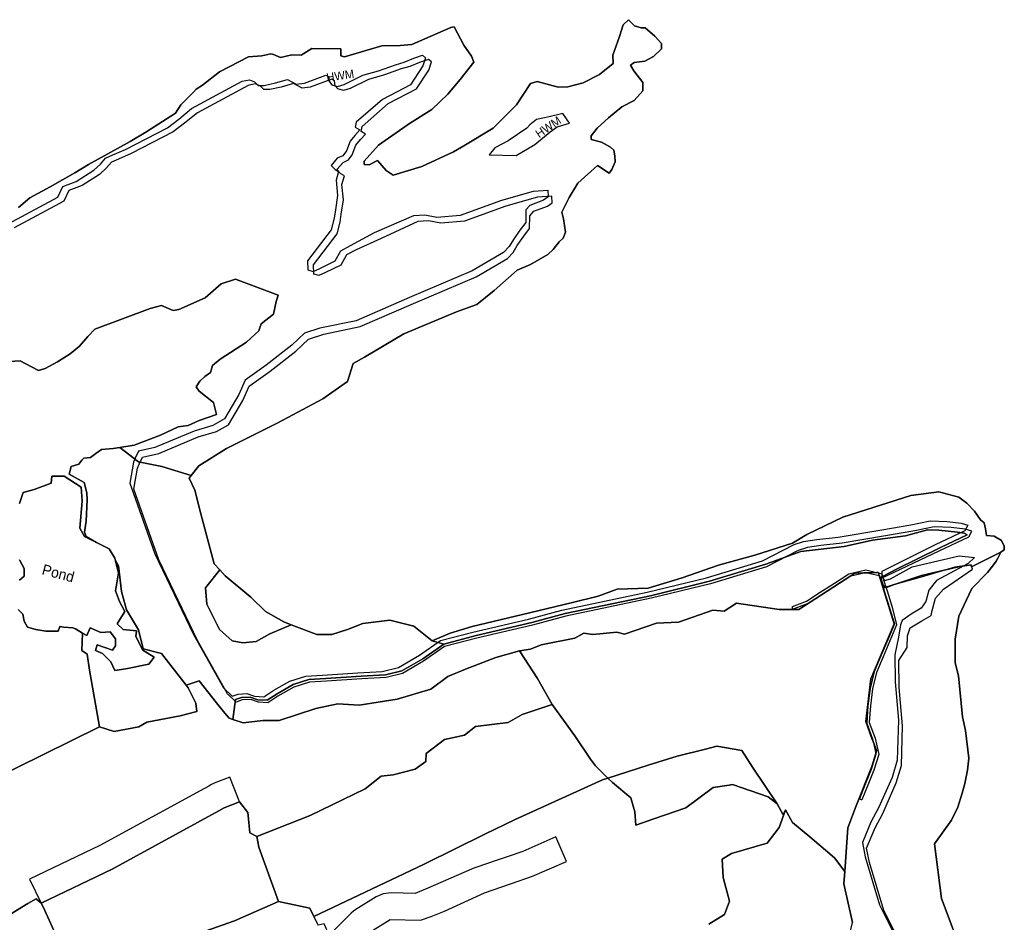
# Model space of a CAD drawing. Extents: x 463979 to 467979, y 555064 to 557157.
# Tile 24 of 82: x 465718 to 466051, y 555874 to 556179. Entities that reach past the tile are written whole.
import ezdxf

# ---------------------------------------------------------------- set-up
doc = ezdxf.new("R2010")
doc.units = 0
doc.header["$MEASUREMENT"] = 0
doc.layers.add('OS MAP', color=7, linetype='Continuous')

msp = doc.modelspace()

# ---------------------------------------------------------------- linework, layer by layer
at = {"layer": 'OS MAP'}
for p, q in [((465978.99, 555979.79), (465979, 555980.66)), ((465774.08, 555954.13), (465765.76, 555964.85)), ((465912.37, 555926.84), (465916.6, 555922.71)), ((466001.56, 555915.7), (466002.43, 555915.35))]:
    msp.add_line(p, q, dxfattribs=at)
for points in [[(465751.72, 556034.47), (465758.02, 556029.62), (465765.84, 556027.99), (465775.83, 556025), (465778.41, 556028.23), (465787.76, 556034.04), (465805.05, 556042.73), (465820.27, 556050.92), (465828.58, 556056.74), (465830.51, 556062.76), (465834.32, 556064.98), (465847.64, 556072.84), (465865.44, 556080.32), (465872.35, 556082.7), (465878.16, 556087.52), (465885.96, 556094.37), (465890.45, 556096.24), (465896.33, 556099.66), (465898.07, 556101.37), (465900.15, 556103.94), (465901.53, 556105.14), (465902.24, 556107.21), (465901.57, 556111.7), (465901.07, 556113.94), (465903.51, 556118.93), (465906.47, 556123.74), (465913.05, 556129.74), (465917.01, 556127.13), (465917.88, 556128.33), (465919.1, 556130.91), (465918.94, 556132.98), (465918.65, 556134.9), (465917.43, 556135.93), (465914.44, 556137.61), (465910.98, 556138.55), (465910.98, 556139.77), (465912.94, 556142.3), (465916.78, 556145.85), (465921.27, 556149.52), (465925.42, 556151.74), (465928.37, 556155), (465928.39, 556157.76), (465925.31, 556161.74), (465924.28, 556163.64), (465925.49, 556164.5), (465929.12, 556164.99), (465932.06, 556166.53), (465934.66, 556169.1), (465934.67, 556171), (465932.44, 556173.42), (465929.18, 556176.2), (465927.8, 556176.21), (465925.56, 556176.91), (465923.51, 556178.99), (465921.77, 556177.28), (465920.54, 556173.32), (465918.27, 556166.95), (465918.42, 556164.19), (465913.75, 556160.43), (465908.21, 556157.7), (465903.03, 556156.35), (465899.75, 556156.19), (465892.7, 556158.13), (465890.45, 556157.45), (465885.75, 556150.24), (465877.78, 556142.35), (465867.91, 556136.37), (465864.46, 556134.32), (465853.74, 556129.38), (465844.06, 556126.51), (465841.66, 556128.07), (465838.75, 556131.36), (465835.98, 556130), (465834.26, 556130.01), (465834.26, 556131.22), (465839.12, 556136.54), (465849.51, 556143.89), (465857.12, 556148.68), (465862.5, 556153.82), (465866.66, 556158.8), (465871.35, 556164.63), (465870.5, 556166.71), (465867.93, 556170.34), (465864.69, 556176.57), (465863.49, 556176.4), (465850.35, 556170.61), (465846.38, 556170.29), (465840.17, 556170.15), (465827.56, 556166.43), (465826.36, 556166.78), (465826.37, 556169.2), (465816.54, 556169.25), (465812.91, 556167.03), (465809.79, 556167.13), (465805.96, 556166.22), (465803.64, 556167.23), (465802.75, 556167.49), (465799.63, 556166.76), (465795.17, 556166.42), (465785.35, 556161.33), (465779.57, 556156.88), (465777.5, 556155.51), (465776.63, 556154.48), (465772.29, 556150.19), (465770.55, 556147.44), (465760.52, 556140.95), (465755.15, 556137.87), (465741.14, 556130.02), (465736.47, 556127.29), (465728.17, 556122.51), (465721.25, 556118.75), (465717.44, 556115.5)], [(465717.44, 556115.5), (465721.25, 556118.75), (465728.17, 556122.51), (465736.47, 556127.29), (465741.14, 556130.02), (465755.15, 556137.87), (465760.52, 556140.95), (465770.55, 556147.44), (465772.29, 556150.19), (465776.63, 556154.48), (465777.5, 556155.51), (465779.57, 556156.88), (465785.35, 556161.33), (465795.17, 556166.42), (465799.63, 556166.76), (465802.75, 556167.49), (465803.64, 556167.23), (465805.96, 556166.22), (465809.79, 556167.13), (465812.91, 556167.03), (465816.54, 556169.25), (465826.37, 556169.2), (465826.36, 556166.78), (465827.56, 556166.43), (465840.17, 556170.15), (465846.38, 556170.29), (465850.35, 556170.61), (465863.49, 556176.4), (465864.69, 556176.57), (465867.93, 556170.34), (465870.5, 556166.71), (465871.35, 556164.63), (465866.66, 556158.8), (465862.5, 556153.82), (465857.12, 556148.68), (465849.51, 556143.89), (465839.12, 556136.54), (465834.26, 556131.22), (465834.26, 556130.01), (465835.98, 556130), (465838.75, 556131.36), (465841.66, 556128.07), (465844.06, 556126.51), (465853.74, 556129.38), (465864.46, 556134.32), (465867.91, 556136.37), (465877.78, 556142.35), (465885.75, 556150.24), (465890.45, 556157.45), (465892.7, 556158.13), (465899.75, 556156.19), (465903.03, 556156.35), (465908.21, 556157.7), (465913.75, 556160.43), (465918.42, 556164.19), (465918.27, 556166.95), (465920.54, 556173.32), (465921.77, 556177.28), (465923.51, 556178.99), (465925.56, 556176.91), (465927.8, 556176.21), (465929.18, 556176.2), (465932.44, 556173.42), (465934.67, 556171), (465934.66, 556169.1), (465932.06, 556166.53), (465929.12, 556164.99), (465925.49, 556164.5), (465924.28, 556163.64), (465925.31, 556161.74), (465928.39, 556157.76), (465928.37, 556155), (465925.42, 556151.74), (465921.27, 556149.52), (465916.78, 556145.85), (465912.94, 556142.3), (465910.98, 556139.77), (465910.98, 556138.55), (465914.44, 556137.61), (465917.43, 556135.93), (465918.65, 556134.9), (465918.94, 556132.98), (465919.1, 556130.91), (465917.88, 556128.33), (465917.01, 556127.13), (465913.05, 556129.74), (465906.47, 556123.74), (465903.51, 556118.93), (465901.07, 556113.94), (465901.57, 556111.7), (465902.24, 556107.21), (465901.53, 556105.14), (465900.15, 556103.94), (465898.07, 556101.37), (465896.33, 556099.66), (465890.45, 556096.24), (465885.96, 556094.37), (465878.16, 556087.52), (465872.35, 556082.7), (465865.44, 556080.32), (465847.64, 556072.84), (465834.32, 556064.98), (465830.51, 556062.76), (465828.58, 556056.74), (465820.27, 556050.92), (465805.05, 556042.73), (465787.76, 556034.04), (465778.41, 556028.23), (465775.83, 556025), (465775.11, 556024.11), (465776.99, 556019.96), (465779.01, 556012.01), (465783.57, 555995.09), (465785.48, 555993.07), (465787.34, 555991.1), (465795.92, 555983.81), (465800.9, 555978.96), (465807.08, 555975.47), (465809.62, 555974.52), (465818.27, 555971.27), (465823.27, 555971.24), (465828.62, 555972.94), (465833.81, 555974.98), (465842.95, 555976.13), (465851.05, 555974.02), (465857.22, 555969.15), (465863.28, 555971.71), (465870.7, 555973.91), (465887.8, 555977.95), (465904.2, 555981.99), (465913.35, 555984.18), (465919.74, 555986.56), (465930.26, 555986.84), (465941.66, 555990.4), (465953.93, 555994.64), (465966.19, 555998.02), (465978.98, 556002.12), (465983.77, 556005.03), (465995.98, 556010.91), (466018.9, 556018.17), (466028.39, 556019.4), (466035.15, 556017.68), (466037.92, 556015.58), (466040.47, 556012.91), (466042.48, 556010.01), (466043.68, 556008.96), (466044.18, 556006.89), (466044.57, 556004.67), (466047.1, 556004.48), (466049.54, 556002.95), (466050.53, 556001.05), (466050.53, 555999.88), (466049.35, 555999.01), (466048.37, 555997.08), (466047.73, 555995.97), (466046.56, 555994.28), (466044.86, 555992.2), (466039.59, 555986.76), (466035.14, 555977.45), (466033.95, 555969.62), (466033.92, 555961.66), (466035.07, 555957.29), (466036.42, 555943.38), (466037.43, 555938.85), (466038.51, 555929.49), (466038.15, 555925.35), (466037.25, 555920.86), (466036.34, 555917.59), (466034.78, 555912.92), (466032.71, 555908.51), (466027, 555900.46), (466029.26, 555882.01), (466033.64, 555870.69)], [(465713.97, 556110.02), (465730.75, 556119.06), (465732.49, 556122.68), (465736.98, 556124.37), (465742.87, 556128.13), (465745.12, 556130.19), (465746.86, 556132.25), (465749.28, 556133.27), (465753.6, 556135.14), (465767.78, 556142.48), (465771.59, 556145.39), (465775.92, 556148.98), (465793.04, 556158.2), (465795.46, 556158.7), (465797.18, 556158), (465798.38, 556156.79), (465800.45, 556156.78), (465804.25, 556157.62), (465808.39, 556158.8), (465811.32, 556157.23), (465814.08, 556157.56), (465821.33, 556160.28), (465822.19, 556159.76), (465822.53, 556158.03), (465823.38, 556156.99), (465825.28, 556156.46), (465827.52, 556157.14), (465833.75, 556160.21), (465839.1, 556161.73), (465844.8, 556163.77), (465847.74, 556164.61), (465851.02, 556165.97), (465853.96, 556166.99), (465854.99, 556166.12), (465854.11, 556163.37), (465849.94, 556157.01), (465840.43, 556152.07), (465831.59, 556144.36), (465831.23, 556142.64), (465832.78, 556141.76), (465831.05, 556139.88), (465829.48, 556137.99), (465828.26, 556134.72), (465827.04, 556133), (465825.14, 556132.15), (465823.06, 556129.75), (465824.43, 556128.36), (465825.63, 556127.67), (465824.75, 556124.74), (465825.24, 556119.56), (465824.52, 556114.74), (465824.16, 556111.98), (465823.11, 556108.02), (465815.11, 556097.55), (465815.27, 556094.44), (465816.99, 556093.92), (465819.24, 556094.94), (465824.43, 556097.5), (465826.34, 556100.94), (465829.63, 556102.64), (465837.76, 556107.08)], [(466019.14, 555859.33), (466009.82, 555878), (466004.97, 555894.18), (466003.99, 555899.05), (466006.85, 555905.96), (466009.46, 555910.77), (466014, 555921.09), (466015.76, 555926.94), (466016.18, 555940.39), (466015.04, 555953.33), (466014.92, 555962.47), (466017.67, 555966.82), (466017.88, 555970.79), (466018.77, 555973.44), (466022.7, 555975.9), (466025.82, 555977.61), (466026.21, 555979.34), (466027.27, 555983.46), (466030.04, 555986.56), (466039.76, 555993.37), (466039.32, 555994.75), (466033.82, 555993.96), (466022.46, 555990.59), (466013.52, 555988.17), (466010.61, 555986.99), (466009.42, 555988.05), (466009.03, 555990.3), (466028.52, 555999.5), (466038.55, 556004.27), (466039.59, 556006.16), (466037.35, 556006.86), (466032.53, 556007.41), (466026.84, 556007.61), (466020.28, 556006.27), (466010.44, 556004.6), (465995.77, 556002.1), (465988.52, 556001.28), (465984.04, 556000.62), (465980.93, 555999.6), (465970.21, 555994.14), (465951.21, 555988.39), (465931.18, 555983.5), (465902.35, 555977.45), (465891.12, 555974.41), (465872.3, 555970.04), (465861.42, 555967.17), (465854.32, 555962.21), (465847.23, 555958.11), (465841.71, 555956.76), (465833.43, 555956.29), (465821.52, 555955.49), (465815.83, 555955.18), (465810.48, 555953.49), (465805.12, 555950.41), (465801.65, 555948.19), (465798.55, 555948.38), (465795.97, 555949.26), (465793.04, 555949.11), (465791.02, 555948.41), (465788.05, 555951.2), (465777.98, 555969.19), (465764.85, 555996.51), (465756.37, 556020.35), (465757.62, 556027.42), (465758.25, 556028.79), (465759.36, 556031.2), (465764.89, 556032.38), (465778.19, 556037.99), (465784.41, 556039.85), (465788.39, 556042.07), (465793.27, 556050.32), (465795.36, 556055.14), (465802.46, 556060.27), (465811.12, 556066.95), (465815.45, 556071.06), (465820.64, 556072.75), (465832.89, 556075.27), (465850.87, 556083.1), (465872.13, 556092.12), (465882.68, 556098.27), (465884.59, 556100.33), (465885.99, 556102.73), (465888.24, 556105.82), (465890.16, 556108.4), (465890.18, 556112.71), (465891.57, 556114.25), (465896.23, 556115.95), (465897.79, 556117.15), (465897.63, 556119.39), (465892.8, 556119.07), (465882.1, 556116.03), (465868.1, 556110.94), (465860.16, 556110.29), (465856.03, 556111.01), (465852.41, 556110.85), (465840.01, 556105.1), (465831.6, 556101.23), (465828.32, 556099.53), (465826.4, 556096.09), (465821.21, 556093.53), (465818.96, 556092.51), (465817.24, 556093.04), (465817.09, 556096.14), (465825.08, 556106.61), (465826.14, 556110.57), (465826.5, 556113.33), (465827.21, 556118.15), (465826.73, 556123.33), (465827.6, 556126.26), (465826.4, 556126.95), (465825.03, 556128.34), (465827.11, 556130.74), (465829.01, 556131.59), (465830.23, 556133.31), (465831.46, 556136.58), (465833.02, 556138.47), (465834.75, 556140.35), (465833.21, 556141.23), (465833.56, 556142.95), (465842.4, 556150.66), (465851.91, 556155.6), (465856.09, 556161.96), (465856.96, 556164.71), (465855.93, 556165.58), (465853, 556164.56), (465849.71, 556163.2), (465846.77, 556162.36), (465841.07, 556160.32), (465835.72, 556158.8), (465829.5, 556155.73), (465827.25, 556155.05), (465825.36, 556155.58), (465824.5, 556156.62), (465824.17, 556158.35), (465823.31, 556158.87), (465816.05, 556156.15), (465813.29, 556155.82), (465810.36, 556157.39), (465806.22, 556156.21), (465802.42, 556155.37), (465800.35, 556155.38), (465799.15, 556156.59), (465797.43, 556157.29), (465795.02, 556156.79), (465777.89, 556147.57), (465773.56, 556143.98), (465769.75, 556141.07), (465755.57, 556133.73), (465751.25, 556131.86), (465748.83, 556130.84), (465747.09, 556128.78), (465744.84, 556126.72), (465738.96, 556122.96), (465734.46, 556121.27), (465732.72, 556117.65), (465715.94, 556108.61)], [(466019.14, 555859.33), (466009.82, 555878), (466004.97, 555894.18), (466003.99, 555899.05), (466006.85, 555905.96), (466009.46, 555910.77), (466014, 555921.09), (466015.76, 555926.94), (466016.18, 555940.39), (466015.04, 555953.33), (466014.92, 555962.47), (466017.67, 555966.82), (466017.88, 555970.79), (466018.77, 555973.44), (466022.7, 555975.9), (466025.82, 555977.61), (466026.21, 555979.34), (466027.27, 555983.46), (466030.04, 555986.56), (466039.76, 555993.37), (466039.32, 555994.75), (466033.82, 555993.96), (466022.46, 555990.59), (466013.52, 555988.17), (466010.61, 555986.99), (466009.42, 555988.05), (466009.03, 555990.3), (466028.52, 555999.5), (466038.55, 556004.27), (466039.59, 556006.16), (466037.35, 556006.86), (466032.53, 556007.41), (466026.84, 556007.61), (466020.28, 556006.27), (466010.44, 556004.6), (465995.77, 556002.1), (465988.52, 556001.28), (465984.04, 556000.62), (465980.93, 555999.6), (465970.21, 555994.14), (465951.21, 555988.39), (465931.18, 555983.5), (465902.35, 555977.45), (465891.12, 555974.41), (465872.3, 555970.04), (465861.42, 555967.17), (465854.32, 555962.21), (465847.23, 555958.11), (465841.71, 555956.76), (465833.43, 555956.29), (465821.52, 555955.49), (465815.83, 555955.18), (465810.48, 555953.49), (465805.12, 555950.41), (465801.65, 555948.19), (465798.55, 555948.38), (465795.97, 555949.26), (465793.04, 555949.11), (465791.02, 555948.41), (465788.05, 555951.2), (465777.98, 555969.19), (465764.85, 555996.51), (465756.37, 556020.35), (465757.62, 556027.42), (465758.25, 556028.79), (465759.36, 556031.2), (465764.89, 556032.38), (465778.19, 556037.99), (465784.41, 556039.85), (465788.39, 556042.07), (465793.27, 556050.32), (465795.36, 556055.14), (465802.46, 556060.27), (465811.12, 556066.95), (465815.45, 556071.06), (465820.64, 556072.75), (465832.89, 556075.27), (465850.87, 556083.1), (465872.13, 556092.12), (465882.68, 556098.27), (465884.59, 556100.33), (465885.99, 556102.73), (465888.24, 556105.82), (465890.16, 556108.4), (465890.18, 556112.71), (465891.57, 556114.25), (465896.23, 556115.95), (465897.79, 556117.15), (465897.63, 556119.39), (465892.8, 556119.07), (465882.1, 556116.03), (465868.1, 556110.94), (465860.16, 556110.29), (465856.03, 556111.01), (465852.41, 556110.85), (465840.01, 556105.1), (465831.6, 556101.23), (465828.32, 556099.53), (465826.4, 556096.09), (465821.21, 556093.53), (465818.96, 556092.51), (465817.24, 556093.04), (465817.09, 556096.14), (465825.08, 556106.61), (465826.14, 556110.57), (465826.5, 556113.33), (465827.21, 556118.15), (465826.73, 556123.33), (465827.6, 556126.26), (465826.4, 556126.95), (465825.03, 556128.34), (465827.11, 556130.74), (465829.01, 556131.59), (465830.23, 556133.31), (465831.46, 556136.58), (465833.02, 556138.47), (465834.75, 556140.35), (465833.21, 556141.23), (465833.56, 556142.95), (465842.4, 556150.66), (465851.91, 556155.6), (465856.09, 556161.96), (465856.96, 556164.71), (465855.93, 556165.58), (465853, 556164.56), (465849.71, 556163.2), (465846.77, 556162.36), (465841.07, 556160.32), (465835.72, 556158.8), (465829.5, 556155.73), (465827.25, 556155.05), (465825.36, 556155.58), (465824.5, 556156.62), (465824.17, 556158.35), (465823.31, 556158.87), (465816.05, 556156.15), (465813.29, 556155.82), (465810.36, 556157.39), (465806.22, 556156.21), (465802.42, 556155.37), (465800.35, 556155.38), (465799.15, 556156.59), (465797.43, 556157.29), (465795.02, 556156.79), (465777.89, 556147.57), (465773.56, 556143.98), (465769.75, 556141.07), (465755.57, 556133.73), (465751.25, 556131.86), (465748.83, 556130.84), (465747.09, 556128.78), (465744.84, 556126.72), (465738.96, 556122.96), (465734.46, 556121.27), (465732.72, 556117.65), (465715.94, 556108.61)], [(465889.17, 556142.32), (465882.91, 556138.1), (465878.42, 556135.72), (465876.51, 556133.31), (465885.64, 556133.09), (465891.87, 556136.85), (465897.07, 556141.13), (465899.49, 556142.84), (465903.64, 556144.02), (465901.41, 556147.31), (465896.75, 556146.13), (465892.44, 556145.29), (465890.18, 556143.41), (465889.17, 556142.32)], [(465837.76, 556107.08), (465851.07, 556112.86), (465854.69, 556113.02), (465858.82, 556112.3), (465866.76, 556112.95), (465880.76, 556118.04), (465891.46, 556121.08), (465896.29, 556121.4), (465896.45, 556119.16), (465894.89, 556117.96), (465890.23, 556116.26), (465888.84, 556114.72), (465888.82, 556110.41), (465886.9, 556107.83), (465884.65, 556104.74), (465883.25, 556102.34), (465881.34, 556100.28), (465870.79, 556094.13), (465849.53, 556085.11), (465831.55, 556077.28), (465819.3, 556074.76), (465814.11, 556073.07), (465809.78, 556068.96), (465801.12, 556062.28), (465794.02, 556057.15), (465791.92, 556052.33), (465787.05, 556044.08), (465783.07, 556041.86), (465776.85, 556040), (465763.54, 556034.39), (465758.02, 556033.21), (465756.91, 556030.8), (465756.28, 556029.43), (465755.03, 556022.36), (465763.51, 555998.52), (465776.64, 555971.2), (465786.71, 555953.21), (465789.68, 555950.42), (465791.7, 555951.12), (465794.63, 555951.27), (465797.21, 555950.4), (465800.31, 555950.2), (465803.78, 555952.43), (465809.14, 555955.5), (465814.49, 555957.19), (465820.18, 555957.51), (465832.09, 555958.3), (465840.37, 555958.77), (465845.89, 555960.12), (465852.98, 555964.22), (465860.08, 555969.18), (465870.96, 555972.05), (465889.78, 555976.43), (465901.01, 555979.46), (465929.84, 555985.51), (465949.87, 555990.4), (465968.87, 555996.15), (465979.59, 556001.61), (465982.7, 556002.63), (465987.18, 556003.29), (465994.43, 556004.11), (466009.1, 556006.61), (466018.94, 556008.28), (466025.5, 556009.62), (466031.19, 556009.42), (466036.01, 556008.87), (466038.25, 556008.17), (466037.21, 556006.28), (466027.18, 556001.51), (466009.19, 555992.47)], [(465717.77, 556015.52), (465719.07, 556019.19), (465722.73, 556020.24), (465728.47, 556022.34), (465728.73, 556024.69), (465732.92, 556024.7), (465738.67, 556021.05), (465738.94, 556016.34), (465738.17, 556007.19), (465739.75, 556004.31), (465743.84, 556002.28), (465740.29, 556004.31), (465739.78, 556005.86), (465740.32, 556009.48), (465740.7, 556016.72), (465740.54, 556019.14), (465739.7, 556022.59), (465734.54, 556025.38), (465735.25, 556027.96), (465737.84, 556028.81), (465738.88, 556030.18), (465739.58, 556030.87), (465741.82, 556031.03), (465743.55, 556032.4), (465745.46, 556033.77), (465749.42, 556034.09), (465751.72, 556034.47), (465756.5, 556035.26), (465765.48, 556038.65), (465771.36, 556041.38), (465774.82, 556041.88), (465778.45, 556043.58), (465784.32, 556045.62), (465783.31, 556049.59), (465778.5, 556053.41), (465777.47, 556054.97), (465778.69, 556056.86), (465780.43, 556058.4), (465782.33, 556059.77), (465783.03, 556062.18), (465785.63, 556064.23), (465794.46, 556070.04), (465798.62, 556073.81), (465799.49, 556076.22), (465803.65, 556079.47), (465804.54, 556083.78), (465805.24, 556085.85), (465799.73, 556087.95), (465790.79, 556091.27), (465785.95, 556089.75), (465780.58, 556084.95), (465771.59, 556081.04), (465769.69, 556080.7), (465765.73, 556082.45), (465761.93, 556081.44), (465743.27, 556074.47), (465740.84, 556071.9), (465738.07, 556068.64), (465734.95, 556066.07), (465730.62, 556063.34), (465726.47, 556061.12), (465724.22, 556060.44), (465721.82, 556061.66), (465718.03, 556063.75), (465710.79, 556063.28)], [(465710.79, 556063.28), (465718.03, 556063.75), (465721.82, 556061.66), (465724.22, 556060.44), (465726.47, 556061.12), (465730.62, 556063.34), (465734.95, 556066.07), (465738.07, 556068.64), (465740.84, 556071.9), (465743.27, 556074.47), (465761.93, 556081.44), (465765.73, 556082.45), (465769.69, 556080.7), (465771.59, 556081.04), (465780.58, 556084.95), (465785.95, 556089.75), (465790.79, 556091.27), (465799.73, 556087.95), (465805.24, 556085.85), (465804.54, 556083.78), (465803.65, 556079.47), (465799.49, 556076.22), (465798.62, 556073.81), (465794.46, 556070.04), (465785.63, 556064.23), (465783.03, 556062.18), (465782.33, 556059.77), (465780.43, 556058.4), (465778.69, 556056.86), (465777.47, 556054.97), (465778.5, 556053.41), (465783.31, 556049.59), (465784.32, 556045.62), (465778.45, 556043.58), (465774.82, 556041.88), (465771.36, 556041.38), (465765.48, 556038.65), (465756.5, 556035.26), (465751.72, 556034.47)], [(465717.77, 556015.52), (465719.07, 556019.19), (465722.73, 556020.24), (465728.47, 556022.34), (465728.73, 556024.69), (465732.92, 556024.7), (465738.67, 556021.05), (465738.94, 556016.34), (465738.17, 556007.19), (465739.75, 556004.31), (465743.84, 556002.28), (465740.29, 556004.31), (465739.78, 556005.86), (465740.32, 556009.48), (465740.7, 556016.72), (465740.54, 556019.14), (465739.7, 556022.59), (465734.54, 556025.38), (465735.25, 556027.96), (465737.84, 556028.81), (465738.88, 556030.18), (465739.58, 556030.87), (465741.82, 556031.03), (465743.55, 556032.4), (465745.46, 556033.77), (465749.42, 556034.09), (465751.72, 556034.47), (465756.5, 556035.26), (465765.48, 556038.65), (465771.36, 556041.38), (465774.82, 556041.88), (465778.45, 556043.58), (465784.32, 556045.62), (465783.31, 556049.59), (465778.5, 556053.41), (465777.47, 556054.97), (465778.69, 556056.86), (465780.43, 556058.4), (465782.33, 556059.77), (465783.03, 556062.18), (465785.63, 556064.23), (465794.46, 556070.04), (465798.62, 556073.81), (465799.49, 556076.22), (465803.65, 556079.47), (465804.54, 556083.78), (465805.24, 556085.85), (465799.73, 556087.95), (465790.79, 556091.27), (465785.95, 556089.75), (465780.58, 556084.95), (465771.59, 556081.04), (465769.69, 556080.7), (465765.73, 556082.45), (465761.93, 556081.44), (465743.27, 556074.47), (465740.84, 556071.9), (465738.07, 556068.64), (465734.95, 556066.07), (465730.62, 556063.34), (465726.47, 556061.12), (465724.22, 556060.44), (465721.82, 556061.66), (465718.03, 556063.75), (465710.79, 556063.28)], [(465789.84, 555942.57), (465790.79, 555949.23), (465792.8, 555949.93), (465795.74, 555950.09), (465798.32, 555949.21), (465801.42, 555949.02), (465804.88, 555951.24), (465810.24, 555954.32), (465815.6, 555956.01), (465821.29, 555956.32), (465833.2, 555957.12), (465841.47, 555957.59), (465847, 555958.94), (465854.09, 555963.03), (465861.19, 555967.99), (465857.22, 555969.15), (465851.05, 555974.02), (465842.95, 555976.13), (465833.81, 555974.98), (465828.62, 555972.94), (465823.27, 555971.24), (465818.27, 555971.27), (465809.62, 555974.52), (465802.43, 555971.42), (465797.76, 555968.86), (465793.28, 555968.37), (465789.66, 555969.08), (465785.37, 555972.89), (465781.11, 555981.54), (465780.62, 555987.06), (465785.48, 555993.07), (465783.57, 555995.09), (465779.01, 556012.01), (465776.99, 556019.96), (465775.11, 556024.11), (465775.83, 556025), (465765.84, 556027.99), (465758.02, 556029.62), (465751.72, 556034.47), (465749.42, 556034.09), (465745.46, 556033.77), (465743.55, 556032.4), (465741.82, 556031.03), (465739.58, 556030.87), (465738.88, 556030.18), (465737.84, 556028.81), (465735.25, 556027.96), (465734.54, 556025.38), (465739.7, 556022.59), (465740.54, 556019.14), (465740.7, 556016.72), (465740.32, 556009.48), (465739.78, 556005.86), (465740.29, 556004.31), (465743.84, 556002.28), (465748.12, 556000.14), (465749.96, 555997.01), (465750.1, 555996.45), (465751.27, 555994.42), (465752.25, 555985.79), (465753.94, 555979.57), (465758.04, 555972.83), (465759.56, 555966.44), (465765.76, 555964.85), (465774.08, 555954.13), (465778.49, 555955.63), (465784.31, 555948.18), (465787.22, 555944.65), (465788.59, 555942.98), (465789.84, 555942.57)], [(465739.05, 555971.72), (465740.59, 555970.85), (465741.63, 555973.46), (465745.29, 555971.9), (465748.43, 555972.17), (465750.26, 555969.81), (465750.27, 555967.46), (465749.22, 555965.89), (465743.99, 555967.71), (465743.47, 555965.88), (465745.82, 555964.84), (465748.71, 555961.97), (465750.02, 555959.09), (465753.68, 555959.62), (465761.52, 555961.2), (465763.34, 555963.56), (465759.42, 555965.91), (465757.06, 555970.61), (465757.32, 555972.44), (465752.87, 555972.96), (465750.78, 555974.79), (465753.38, 555978.97), (465751.55, 555982.37), (465750.23, 555986.03), (465751.27, 555992.04), (465750.1, 555996.45), (465749.96, 555997.01), (465748.12, 556000.14), (465743.84, 556002.28), (465739.75, 556004.31), (465738.17, 556007.19), (465738.94, 556016.34), (465738.67, 556021.05), (465732.92, 556024.7), (465728.73, 556024.69), (465728.47, 556022.34), (465722.73, 556020.24), (465719.07, 556019.19), (465717.77, 556015.52)], [(465861.19, 555967.99), (465872.07, 555970.86), (465890.89, 555975.24), (465902.11, 555978.28), (465930.95, 555984.33), (465950.97, 555989.21), (465969.97, 555994.97), (465978.98, 555998.28), (465981.75, 555999.34), (465996.41, 556001), (466005.99, 556003.06), (466017.13, 556004.62), (466024.55, 556006.61), (466028.41, 556006.52), (466034.76, 556005.84), (466036.96, 556005.51), (466038.04, 556004.86), (466029.02, 556000.61), (466021, 555996.68), (466014.29, 555993.42), (466009.41, 555990.86), (466008.76, 555990.52), (466009.99, 555987.01), (466010.55, 555987.19), (466014.44, 555988.48), (466022.57, 555991.2), (466028.35, 555992.57), (466035.01, 555994.08), (466039.28, 555994.83), (466039.41, 555994.08), (466049.35, 555999.01), (466050.53, 555999.88), (466050.53, 556001.05), (466049.54, 556002.95), (466047.1, 556004.48), (466044.57, 556004.67), (466044.18, 556006.89), (466043.68, 556008.96), (466042.48, 556010.01), (466040.47, 556012.91), (466037.92, 556015.58), (466035.15, 556017.68), (466028.39, 556019.4), (466018.9, 556018.17), (465995.98, 556010.91), (465983.77, 556005.03), (465978.98, 556002.12), (465966.19, 555998.02), (465953.93, 555994.64), (465941.66, 555990.4), (465930.26, 555986.84), (465919.74, 555986.56), (465913.35, 555984.18), (465904.2, 555981.99), (465887.8, 555977.95), (465870.7, 555973.91), (465863.28, 555971.71), (465857.22, 555969.15), (465861.19, 555967.99)], [(466008.76, 555990.52), (466009.41, 555990.86), (466014.29, 555993.42), (466021, 555996.68), (466029.02, 556000.61), (466038.04, 556004.86), (466036.96, 556005.51), (466034.76, 556005.84), (466028.41, 556006.52), (466024.55, 556006.61), (466017.13, 556004.62), (466005.99, 556003.06), (465996.41, 556001), (465981.75, 555999.34), (465978.98, 555998.28), (465969.97, 555994.97), (465950.97, 555989.21), (465930.95, 555984.33), (465902.11, 555978.28), (465890.89, 555975.24), (465872.07, 555970.86), (465861.19, 555967.99), (465854.09, 555963.03), (465847, 555958.94), (465841.47, 555957.59), (465833.2, 555957.12), (465821.29, 555956.32), (465815.6, 555956.01), (465810.24, 555954.32), (465804.88, 555951.24), (465801.42, 555949.02), (465798.32, 555949.21), (465795.74, 555950.09), (465792.8, 555949.93), (465790.79, 555949.23), (465789.84, 555942.57), (465793.41, 555941.4), (465799.97, 555942.23), (465801.79, 555942.22), (465805.49, 555942.2), (465817.92, 555946.26), (465825.35, 555947.77), (465832.59, 555947.39), (465845.38, 555949.38), (465856.78, 555952.71), (465862.57, 555957.1), (465868.54, 555959.56), (465878.71, 555963.42), (465886.78, 555965.7), (465890.47, 555966.23), (465894.09, 555967.71), (465905.42, 555969.95), (465908.49, 555971.7), (465911.56, 555971.27), (465919.6, 555972.08), (465922.24, 555971.39), (465932.98, 555975.02), (465940.44, 555975.41), (465952.08, 555979.5), (465955.83, 555979.15), (465960.05, 555981.78), (465974.52, 555979.69), (465981.12, 555979.66), (465986.91, 555983.39), (465998.7, 555991.05), (466000.04, 555991.92), (466003.02, 555992.04), (466004.15, 555992.08), (466007.35, 555992.21), (466007.94, 555992.23), (466007.99, 555992.06), (466008.28, 555991.14), (466008.48, 555990.48), (466008.61, 555990.5), (466008.76, 555990.52)], [(465717.81, 555989.64), (465719.37, 555990.95), (465719.37, 555993.56), (465717.8, 555996.44)], [(465717.81, 555989.64), (465719.37, 555990.95), (465719.37, 555993.56), (465717.8, 555996.44)], [(465717.8, 555996.44), (465719.37, 555993.56), (465719.37, 555990.95), (465717.81, 555989.64)], [(465744.82, 555940), (465749.79, 555938.44), (465758.15, 555940.02), (465760.77, 555941.59), (465772.12, 555943.72), (465777.66, 555945.22), (465777.33, 555948.05), (465774.76, 555953.25), (465774.08, 555954.13), (465765.76, 555964.85), (465759.56, 555966.44), (465758.04, 555972.83), (465753.94, 555979.57), (465752.25, 555985.79), (465751.27, 555994.42), (465750.1, 555996.45), (465751.27, 555992.04), (465750.23, 555986.03), (465751.55, 555982.37), (465753.38, 555978.97), (465750.78, 555974.79), (465752.87, 555972.96), (465757.32, 555972.44), (465757.06, 555970.61), (465759.42, 555965.91), (465763.34, 555963.56), (465761.52, 555961.2), (465753.68, 555959.62), (465750.02, 555959.09), (465748.71, 555961.97), (465745.82, 555964.84), (465743.47, 555965.88), (465743.99, 555967.71), (465749.22, 555965.89), (465750.27, 555967.46), (465750.26, 555969.81), (465748.43, 555972.17), (465745.29, 555971.9), (465741.63, 555973.46), (465740.59, 555970.85), (465739.05, 555971.72), (465738.9, 555965.78), (465740.62, 555964.56), (465741.45, 555959.21), (465744.82, 555940)], [(465744.82, 555940), (465749.79, 555938.44), (465758.15, 555940.02), (465760.77, 555941.59), (465772.12, 555943.72), (465777.66, 555945.22), (465777.33, 555948.05), (465774.76, 555953.25), (465774.08, 555954.13), (465765.76, 555964.85), (465759.56, 555966.44), (465758.04, 555972.83), (465753.94, 555979.57), (465752.25, 555985.79), (465751.27, 555994.42), (465750.1, 555996.45), (465751.27, 555992.04), (465750.23, 555986.03), (465751.55, 555982.37), (465753.38, 555978.97), (465750.78, 555974.79), (465752.87, 555972.96), (465757.32, 555972.44), (465757.06, 555970.61), (465759.42, 555965.91), (465763.34, 555963.56), (465761.52, 555961.2), (465753.68, 555959.62), (465750.02, 555959.09), (465748.71, 555961.97), (465745.82, 555964.84), (465743.47, 555965.88), (465743.99, 555967.71), (465749.22, 555965.89), (465750.27, 555967.46), (465750.26, 555969.81), (465748.43, 555972.17), (465745.29, 555971.9), (465741.63, 555973.46), (465740.59, 555970.85), (465739.05, 555971.72), (465738.9, 555965.78), (465740.62, 555964.56), (465741.45, 555959.21), (465744.82, 555940)], [(466049.35, 555999.01), (466039.41, 555994.08), (466039.28, 555994.83), (466035.01, 555994.08), (466028.35, 555992.57), (466022.57, 555991.2), (466014.44, 555988.48), (466010.55, 555987.19), (466009.99, 555987.01), (466008.76, 555990.52), (466008.61, 555990.5), (466008.48, 555990.48), (466013.35, 555974.88), (466005.49, 555956.31), (466003.76, 555941.82), (466005.92, 555935.77), (466006.2, 555935.06), (466007.4, 555932.07), (466007.1, 555931.04), (466005.81, 555926.58), (466000.5, 555913.39), (465997.71, 555905.92), (465996.63, 555891.18), (465996.32, 555886.94), (465999.25, 555873.94)], [(466009.19, 555992.47), (466009.19, 555991.09), (466010.04, 555989.54), (466012.11, 555990.04), (466019.38, 555994.14), (466035.26, 555997.84), (466040.43, 555997.3), (466038.35, 555995.24), (466027.63, 555989.44), (466025.02, 555986.18), (466023.97, 555982.39), (466022.4, 555980.16), (466019.11, 555978.11), (466016.02, 555975.99), (466015.47, 555974.51), (466014.76, 555970.37), (466013.52, 555964.34), (466013.64, 555955.2), (466014.77, 555942.27), (466014.35, 555928.82), (466012.59, 555922.97), (466008.05, 555912.65), (466005.44, 555907.83), (466002.58, 555900.93), (466003.57, 555896.06), (466008.41, 555879.87), (466017.73, 555861.2)], [(466033.64, 555870.69), (466029.26, 555882.01), (466027, 555900.46), (466032.71, 555908.51), (466034.78, 555912.92), (466036.34, 555917.59), (466037.25, 555920.86), (466038.15, 555925.35), (466038.51, 555929.49), (466037.43, 555938.85), (466036.42, 555943.38), (466035.07, 555957.29), (466033.92, 555961.66), (466033.95, 555969.62), (466035.14, 555977.45), (466039.59, 555986.76), (466044.86, 555992.2), (466046.56, 555994.28), (466047.73, 555995.97), (466048.37, 555997.08), (466049.35, 555999.01)], [(465809.62, 555974.52), (465807.08, 555975.47), (465800.9, 555978.96), (465795.92, 555983.81), (465787.34, 555991.1), (465785.48, 555993.07), (465780.62, 555987.06), (465781.11, 555981.54), (465785.37, 555972.89), (465789.66, 555969.08), (465793.28, 555968.37), (465797.76, 555968.86), (465802.43, 555971.42), (465809.62, 555974.52)], [(465973.81, 555914.03), (465975.8, 555910.33), (465976.56, 555911.96), (465978.98, 555907.7), (465984.78, 555902.9), (465993.14, 555895.77), (465996.63, 555891.18), (465997.71, 555905.92), (466000.5, 555913.39), (466005.81, 555926.58), (466007.1, 555931.04), (466007.4, 555932.07), (466006.2, 555935.06), (466005.92, 555935.77), (466003.76, 555941.82), (466005.49, 555956.31), (466013.35, 555974.88), (466008.48, 555990.48), (466008.28, 555991.14), (466007.99, 555992.06), (466007.94, 555992.23), (466007.35, 555992.21), (466004.15, 555992.08), (466003.02, 555992.04), (466000.04, 555991.92), (465998.7, 555991.05), (465986.91, 555983.39), (465981.12, 555979.66), (465974.52, 555979.69), (465960.05, 555981.78), (465955.83, 555979.15), (465952.08, 555979.5), (465940.44, 555975.41), (465932.98, 555975.02), (465922.24, 555971.39), (465919.6, 555972.08), (465911.56, 555971.27), (465908.49, 555971.7), (465905.42, 555969.95), (465894.09, 555967.71), (465890.47, 555966.23), (465886.78, 555965.7), (465892.85, 555956.35), (465897.77, 555947.56), (465905.47, 555936.96), (465910.71, 555929.08), (465912.37, 555926.84), (465916.6, 555922.71), (465918.18, 555921.17), (465924.32, 555916.09), (465925.7, 555911.27), (465926.04, 555906.8), (465932.1, 555908.91), (465942.88, 555912.65), (465952.16, 555919.53), (465957.58, 555920.38), (465958.69, 555920.56), (465970.72, 555916.43), (465973.81, 555914.03)], [(466008.48, 555990.48), (466008.28, 555991.14), (466007.99, 555992.06), (466007.94, 555992.23), (466007.35, 555992.21), (466004.15, 555992.08), (466003.02, 555992.04), (466000.04, 555991.92), (465998.7, 555991.05), (465986.91, 555983.39), (465981.12, 555979.66), (465974.52, 555979.69), (465960.05, 555981.78), (465955.83, 555979.15), (465952.08, 555979.5), (465940.44, 555975.41), (465932.98, 555975.02), (465922.24, 555971.39), (465919.6, 555972.08), (465911.56, 555971.27), (465908.49, 555971.7), (465905.42, 555969.95), (465894.09, 555967.71), (465890.47, 555966.23), (465886.78, 555965.7)], [(465996.63, 555891.18), (465997.71, 555905.92), (466000.5, 555913.39), (466005.81, 555926.58), (466007.1, 555931.04), (466007.4, 555932.07), (466006.2, 555935.06), (466005.92, 555935.77), (466003.76, 555941.82), (466005.49, 555956.31), (466013.35, 555974.88), (466008.48, 555990.48), (466008.28, 555991.14), (466007.99, 555992.06), (466007.94, 555992.23), (466007.35, 555992.21), (466004.15, 555992.08), (466003.02, 555992.04), (466000.04, 555991.92), (465998.7, 555991.05), (465986.91, 555983.39), (465981.12, 555979.66), (465974.52, 555979.69), (465960.05, 555981.78), (465955.83, 555979.15), (465952.08, 555979.5), (465940.44, 555975.41), (465932.98, 555975.02), (465922.24, 555971.39), (465919.6, 555972.08), (465911.56, 555971.27), (465908.49, 555971.7), (465905.42, 555969.95), (465894.09, 555967.71), (465890.47, 555966.23), (465886.78, 555965.7), (465892.85, 555956.35), (465897.77, 555947.56), (465905.47, 555936.96), (465910.71, 555929.08), (465912.37, 555926.84), (465916.6, 555922.71), (465930.17, 555927.03), (465940.02, 555930.16), (465949.54, 555932.52), (465953.42, 555933.48), (465961.9, 555931.99), (465965.48, 555926.4), (465973.81, 555914.03), (465975.8, 555910.33), (465976.56, 555911.96), (465978.98, 555907.7), (465984.78, 555902.9), (465993.14, 555895.77), (465996.63, 555891.18)], [(465978.99, 555979.79), (465984.09, 555981.72), (465988.84, 555984.8), (465993.59, 555987.88), (465998.34, 555990.97), (465998.7, 555991.05), (466003.02, 555992.04), (466003.68, 555992.19), (466004.15, 555992.08), (466008.28, 555991.14), (466008.42, 555991.1), (466008.61, 555990.5), (466010.11, 555985.7), (466011.79, 555980.29), (466013.47, 555974.88), (466011.14, 555969.44), (466008.85, 555964.03), (466006.57, 555958.62), (466005.18, 555952.97), (466004.48, 555947.14), (466004.03, 555941.33), (466006.03, 555935.82), (466006.2, 555935.06), (466007.1, 555931.04), (466007.16, 555930.79), (466005.57, 555925.66), (466003.57, 555920.68), (466001.56, 555915.7)], [(465979, 555980.66), (465983.66, 555982.47), (465988.37, 555985.52), (465993.13, 555988.62), (465998.01, 555991.79), (466003.71, 555993.06), (466007.35, 555992.21), (466007.99, 555992.06), (466009.11, 555991.79), (466009.41, 555990.86), (466010.55, 555987.19), (466010.93, 555985.99), (466012.64, 555980.51), (466014.16, 555974.54), (466011.88, 555969.13), (466009.59, 555963.72), (466007.34, 555958.38), (466005.97, 555952.85), (466005.28, 555947.08), (466004.84, 555941.47), (466006.9, 555936.16), (466008.12, 555930.74), (466006.46, 555925.36), (466004.44, 555920.33), (466002.43, 555915.35)], [(465996.63, 555891.18), (465997.71, 555905.92), (466000.5, 555913.39), (466005.81, 555926.58), (466007.1, 555931.04), (466007.4, 555932.07), (466006.2, 555935.06), (466005.92, 555935.77), (466003.76, 555941.82), (466005.49, 555956.31), (466013.35, 555974.88), (466008.48, 555990.48)], [(465707.3, 555921.58), (465744.82, 555940), (465741.45, 555959.21), (465740.62, 555964.56), (465738.9, 555965.78), (465739.05, 555971.72), (465736.66, 555973.19), (465735.87, 555973.45), (465732.74, 555973.71), (465731.43, 555973.97), (465730.91, 555972.4), (465726.72, 555972.39), (465723.32, 555972.91), (465720.45, 555973.69), (465719.4, 555975.78), (465718.87, 555978.13), (465717.3, 555979.7)], [(465707.3, 555921.58), (465744.82, 555940), (465741.45, 555959.21), (465740.62, 555964.56), (465738.9, 555965.78), (465739.05, 555971.72), (465736.66, 555973.19), (465735.87, 555973.45), (465732.74, 555973.71), (465731.43, 555973.97), (465730.91, 555972.4), (465726.72, 555972.39), (465723.32, 555972.91), (465720.45, 555973.69), (465719.4, 555975.78), (465718.87, 555978.13), (465717.3, 555979.7)], [(465717.3, 555979.7), (465718.87, 555978.13), (465719.4, 555975.78), (465720.45, 555973.69), (465723.32, 555972.91), (465726.72, 555972.39), (465730.91, 555972.4), (465731.43, 555973.97), (465732.74, 555973.71), (465735.87, 555973.45), (465736.66, 555973.19), (465739.05, 555971.72)], [(465744.82, 555940), (465741.45, 555959.21), (465740.62, 555964.56), (465738.9, 555965.78), (465739.05, 555971.72)], [(465711.19, 555874.57), (465720.6, 555880.34), (465723.47, 555881.92), (465725.12, 555880.4), (465749.08, 555891.89), (465785.15, 555911.62), (465786.96, 555912.61), (465792.18, 555914.71), (465794.89, 555911.14), (465795, 555910.08), (465795.6, 555904.26), (465797.96, 555902.95), (465815.99, 555910.04), (465834.55, 555919.09), (465840.02, 555923.42), (465844, 555923.76), (465851.43, 555925.72), (465855.1, 555928.29), (465855.23, 555931), (465861.44, 555935.74), (465868.11, 555937.17), (465871.89, 555940.2), (465882.87, 555941.53), (465887.58, 555944.15), (465897.77, 555947.56), (465892.85, 555956.35), (465886.78, 555965.7), (465878.71, 555963.42), (465868.54, 555959.56), (465862.57, 555957.1), (465856.78, 555952.71), (465845.38, 555949.38), (465832.59, 555947.39), (465825.35, 555947.77), (465817.92, 555946.26), (465805.49, 555942.2), (465801.79, 555942.22), (465799.97, 555942.23), (465793.41, 555941.4), (465789.84, 555942.57), (465788.59, 555942.98), (465787.22, 555944.65), (465784.31, 555948.18), (465778.49, 555955.63), (465774.08, 555954.13), (465774.76, 555953.25), (465777.33, 555948.05), (465777.66, 555945.22), (465772.12, 555943.72), (465760.77, 555941.59), (465758.15, 555940.02), (465749.79, 555938.44), (465744.82, 555940), (465707.3, 555921.58)], [(465711.19, 555874.57), (465720.6, 555880.34), (465723.47, 555881.92), (465725.12, 555880.4), (465749.08, 555891.89), (465785.15, 555911.62), (465786.96, 555912.61), (465792.18, 555914.71), (465794.89, 555911.14), (465795, 555910.08), (465795.6, 555904.26), (465797.96, 555902.95), (465815.99, 555910.04), (465834.55, 555919.09), (465840.02, 555923.42), (465844, 555923.76), (465851.43, 555925.72), (465855.1, 555928.29), (465855.23, 555931), (465861.44, 555935.74), (465868.11, 555937.17), (465871.89, 555940.2), (465882.87, 555941.53), (465887.58, 555944.15), (465897.77, 555947.56), (465892.85, 555956.35), (465886.78, 555965.7), (465878.71, 555963.42), (465868.54, 555959.56), (465862.57, 555957.1), (465856.78, 555952.71), (465845.38, 555949.38), (465832.59, 555947.39), (465825.35, 555947.77), (465817.92, 555946.26), (465805.49, 555942.2), (465801.79, 555942.22), (465799.97, 555942.23), (465793.41, 555941.4), (465789.84, 555942.57), (465788.59, 555942.98), (465787.22, 555944.65), (465784.31, 555948.18), (465778.49, 555955.63), (465774.08, 555954.13), (465774.76, 555953.25), (465777.33, 555948.05), (465777.66, 555945.22), (465772.12, 555943.72), (465760.77, 555941.59), (465758.15, 555940.02), (465749.79, 555938.44), (465744.82, 555940), (465707.3, 555921.58)], [(465886.78, 555965.7), (465892.85, 555956.35), (465897.77, 555947.56)], [(465744.82, 555940), (465749.79, 555938.44), (465758.15, 555940.02), (465760.77, 555941.59), (465772.12, 555943.72), (465777.66, 555945.22), (465777.33, 555948.05), (465774.76, 555953.25), (465774.08, 555954.13)], [(465976.56, 555911.96), (465975.8, 555910.33), (465973.81, 555914.03), (465970.72, 555916.43), (465958.69, 555920.56), (465957.58, 555920.38), (465952.16, 555919.53), (465942.88, 555912.65), (465932.1, 555908.91), (465926.04, 555906.8), (465925.7, 555911.27), (465924.32, 555916.09), (465918.18, 555921.17), (465916.6, 555922.71), (465912.37, 555926.84), (465910.71, 555929.08), (465905.47, 555936.96), (465897.77, 555947.56), (465887.58, 555944.15), (465882.87, 555941.53), (465871.89, 555940.2), (465868.11, 555937.17), (465861.44, 555935.74), (465855.23, 555931), (465855.1, 555928.29), (465851.43, 555925.72), (465844, 555923.76), (465840.02, 555923.42), (465834.55, 555919.09), (465815.99, 555910.04), (465797.96, 555902.95), (465798.63, 555899.37), (465805.31, 555881), (465815.85, 555878.77), (465817.27, 555875.91), (465818.72, 555872.99)], [(465897.77, 555947.56), (465887.58, 555944.15), (465882.87, 555941.53), (465871.89, 555940.2), (465868.11, 555937.17), (465861.44, 555935.74), (465855.23, 555931), (465855.1, 555928.29), (465851.43, 555925.72), (465844, 555923.76), (465840.02, 555923.42), (465834.55, 555919.09), (465815.99, 555910.04), (465797.96, 555902.95)], [(465916.6, 555922.71), (465912.37, 555926.84), (465910.71, 555929.08), (465905.47, 555936.96), (465897.77, 555947.56), (465887.58, 555944.15), (465882.87, 555941.53), (465871.89, 555940.2), (465868.11, 555937.17), (465861.44, 555935.74), (465855.23, 555931), (465855.1, 555928.29), (465851.43, 555925.72), (465844, 555923.76), (465840.02, 555923.42), (465834.55, 555919.09), (465815.99, 555910.04), (465797.96, 555902.95), (465798.63, 555899.37), (465805.31, 555881), (465815.85, 555878.77), (465817.27, 555875.91), (465854.25, 555893.52), (465854.76, 555893.77), (465875.05, 555903.73), (465885.31, 555908.77), (465914.78, 555922.13), (465916.6, 555922.71)], [(465897.77, 555947.56), (465905.47, 555936.96), (465910.71, 555929.08), (465912.37, 555926.84)], [(465693.24, 555915.18), (465707.3, 555921.58), (465744.82, 555940)], [(465973.81, 555914.03), (465965.48, 555926.4), (465961.9, 555931.99), (465953.42, 555933.48), (465949.54, 555932.52), (465940.02, 555930.16), (465930.17, 555927.03), (465916.6, 555922.71), (465918.18, 555921.17), (465924.32, 555916.09), (465925.7, 555911.27), (465926.04, 555906.8), (465932.1, 555908.91), (465942.88, 555912.65), (465952.16, 555919.53), (465957.58, 555920.38), (465958.69, 555920.56), (465970.72, 555916.43), (465973.81, 555914.03)], [(465781.71, 555920), (465778.82, 555918.42), (465744.97, 555899.9), (465721.23, 555888.51), (465725.12, 555880.4), (465749.08, 555891.89), (465785.15, 555911.62), (465786.96, 555912.61), (465792.18, 555914.71), (465791.84, 555915.57), (465788.83, 555923.06), (465783.6, 555920.96), (465783.11, 555920.75), (465782.64, 555920.51), (465781.71, 555920)], [(465950.7, 555873.39), (465956.05, 555876.59), (465957.66, 555881.09), (465955.5, 555889.09), (465955.23, 555895.34), (465958.37, 555897.21), (465970.38, 555900.71), (465974.43, 555906.04), (465976.56, 555911.96), (465975.8, 555910.33), (465973.81, 555914.03), (465970.72, 555916.43), (465958.69, 555920.56), (465957.58, 555920.38), (465952.16, 555919.53), (465942.88, 555912.65), (465932.1, 555908.91), (465926.04, 555906.8), (465925.7, 555911.27), (465924.32, 555916.09), (465918.18, 555921.17), (465916.6, 555922.71), (465914.78, 555922.13), (465885.31, 555908.77), (465875.05, 555903.73)], [(465916.6, 555922.71), (465918.18, 555921.17), (465924.32, 555916.09), (465925.7, 555911.27), (465926.04, 555906.8), (465932.1, 555908.91), (465942.88, 555912.65), (465952.16, 555919.53), (465957.58, 555920.38), (465958.69, 555920.56), (465970.72, 555916.43), (465973.81, 555914.03)], [(465725.12, 555880.4), (465725.82, 555879.23), (465738.28, 555851.53), (465780.49, 555871.02), (465790.42, 555874.44), (465797.86, 555877.78), (465805.31, 555881), (465798.63, 555899.37), (465797.96, 555902.95), (465795.6, 555904.26), (465795, 555910.08), (465794.89, 555911.14), (465792.18, 555914.71), (465786.96, 555912.61), (465785.15, 555911.62), (465749.08, 555891.89), (465725.12, 555880.4)], [(465725.12, 555880.4), (465749.08, 555891.89), (465785.15, 555911.62), (465786.96, 555912.61), (465792.18, 555914.71)], [(465725.12, 555880.4), (465725.82, 555879.23), (465738.28, 555851.53), (465780.49, 555871.02), (465790.42, 555874.44), (465797.86, 555877.78), (465805.31, 555881), (465798.63, 555899.37), (465797.96, 555902.95), (465795.6, 555904.26), (465795, 555910.08), (465794.89, 555911.14), (465792.18, 555914.71), (465786.96, 555912.61), (465785.15, 555911.62), (465749.08, 555891.89), (465725.12, 555880.4)], [(465792.18, 555914.71), (465794.89, 555911.14), (465795, 555910.08), (465795.6, 555904.26), (465797.96, 555902.95)], [(465973.81, 555914.03), (465975.8, 555910.33), (465976.56, 555911.96)], [(465976.56, 555911.96), (465974.43, 555906.04), (465970.38, 555900.71), (465958.37, 555897.21), (465955.23, 555895.34), (465955.5, 555889.09), (465957.66, 555881.09), (465956.05, 555876.59), (465950.7, 555873.39)], [(465999.25, 555873.94), (465996.32, 555886.94), (465996.63, 555891.18), (465993.14, 555895.77), (465984.78, 555902.9), (465978.98, 555907.7), (465976.56, 555911.96)], [(465976.56, 555911.96), (465978.98, 555907.7), (465984.78, 555902.9), (465993.14, 555895.77), (465996.63, 555891.18)], [(465999.25, 555873.94), (465996.32, 555886.94), (465996.63, 555891.18), (465993.14, 555895.77), (465984.78, 555902.9), (465978.98, 555907.7), (465976.56, 555911.96)], [(465875.05, 555903.73), (465854.76, 555893.77), (465854.25, 555893.52), (465817.27, 555875.91), (465818.72, 555872.99)], [(465797.96, 555902.95), (465798.63, 555899.37), (465805.31, 555881)], [(465836.18, 555870.66), (465843.06, 555874.96), (465853.23, 555874.67), (465856.83, 555876), (465860.83, 555877.49), (465861.37, 555877.69), (465874.86, 555883.99), (465883.65, 555886.98), (465883.99, 555887.09), (465891.15, 555889.53), (465902.6, 555894.57), (465898.98, 555902.81), (465887.88, 555897.92), (465882.86, 555896.21)], [(465882.86, 555896.21), (465879.13, 555894.95), (465871.97, 555892.52), (465871.63, 555892.39), (465871.3, 555892.26), (465855, 555885.23), (465854.44, 555884.99), (465851.49, 555883.72), (465843.32, 555883.95), (465840.71, 555883.64), (465838.29, 555882.59), (465831.41, 555878.3), (465830.6, 555877.72), (465829.86, 555877.06), (465822.38, 555869.68)], [(465998.11, 555859.48), (465997.4, 555866.46), (465999.25, 555873.94), (465996.32, 555886.94), (465996.63, 555891.18)], [(465725.12, 555880.4), (465723.47, 555881.92), (465720.6, 555880.34), (465711.19, 555874.57), (465706.23, 555870.64), (465695, 555864.35), (465693.96, 555857.81), (465678.29, 555849.94), (465667.97, 555844.72), (465664.01, 555842.05)], [(465738.28, 555851.53), (465725.82, 555879.23), (465725.12, 555880.4), (465723.47, 555881.92), (465720.6, 555880.34), (465711.19, 555874.57)], [(465738.28, 555851.53), (465725.82, 555879.23), (465725.12, 555880.4), (465723.47, 555881.92), (465720.6, 555880.34), (465711.19, 555874.57)], [(465805.31, 555881), (465797.86, 555877.78), (465790.42, 555874.44), (465780.49, 555871.02), (465738.28, 555851.53), (465725.82, 555879.23), (465725.12, 555880.4)], [(465818.72, 555872.99), (465817.27, 555875.91), (465815.85, 555878.77), (465805.31, 555881), (465797.86, 555877.78), (465790.42, 555874.44), (465780.49, 555871.02)], [(465818.72, 555872.99), (465817.27, 555875.91), (465815.85, 555878.77), (465805.31, 555881), (465797.86, 555877.78), (465790.42, 555874.44), (465780.49, 555871.02)], [(465817.27, 555875.91), (465815.85, 555878.77), (465805.31, 555881)], [(465824.56, 555859.18), (465824.34, 555862.26), (465822.55, 555869.31), (465822.38, 555869.68), (465820.72, 555873.44), (465818.72, 555872.99), (465817.27, 555875.91)]]:
    msp.add_lwpolyline(points, dxfattribs=at)

# ---------------------------------------------------------------- texts
for s, height, rotation, p in [('HWM', 2.822, 8.169, (465821.69, 556158.04)), ('HWM', 2.822, 34.3101, (465893.34, 556138.9)), ('Pond', 3.528, 345.0012, (465725.11, 555991.65))]:
    msp.add_text(s, height=height, rotation=rotation, dxfattribs=at).set_placement(p)

doc.saveas('drawing.dxf')
